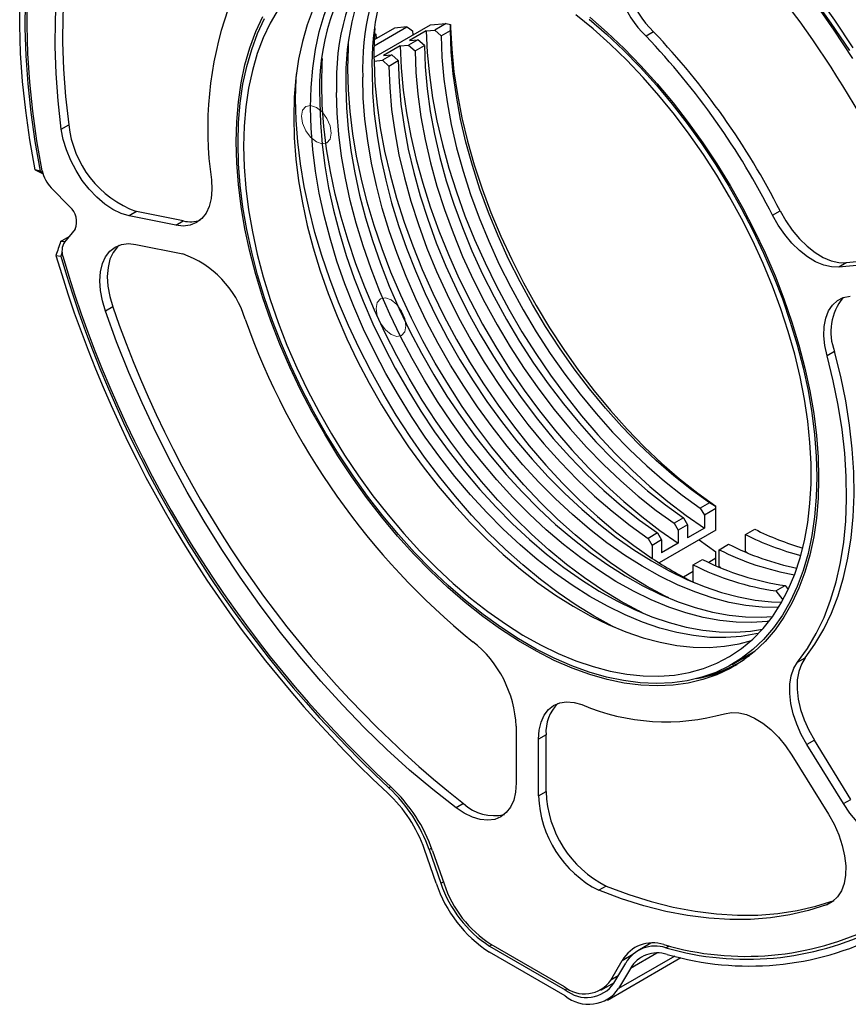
# Model space of a CAD drawing. Header units: millimetres. Extents: x 15 to 415, y 5 to 292.
# Tile 8 of 10: x 350 to 389, y 215 to 262. Entities that reach past the tile are written whole.
import ezdxf

# ---------------------------------------------------------------- set-up
doc = ezdxf.new("R2010")
doc.units = ezdxf.units.MM

msp = doc.modelspace()

# ---------------------------------------------------------------- linework, layer by layer
at = {"color": 7, "linetype": 'Continuous', "lineweight": 25}
for p, q in [((369.294946, 261.463727), (370.04107, 261.530441)), ((370.04107, 261.530441), (369.493063, 261.214083)), ((370.04107, 261.530441), (370.241184, 261.476821)), ((366.617749, 259.918214), (369.294946, 261.463727)), ((366.620397, 260.464034), (368.179304, 261.363971)), ((367.586809, 261.310993), (366.628539, 260.757796)), ((368.179304, 261.363971), (367.586809, 261.310993)), ((369.09498, 261.178489), (368.299485, 260.719259)), ((368.44926, 261.178851), (368.464738, 260.984458)), ((369.09498, 261.178489), (369.493063, 261.214083)), ((369.493063, 261.214083), (369.799741, 260.942149)), ((369.799741, 260.942149), (370.241683, 261.197277)), ((379.858129, 261.126927), (379.504575, 260.922825)), ((366.698214, 261.022281), (366.722851, 260.812241)), ((368.697568, 260.754854), (368.255626, 260.499726)), ((368.299485, 260.719259), (368.697568, 260.754854)), ((369.004246, 260.48292), (368.697568, 260.754854)), ((367.857543, 260.464131), (367.062048, 260.004902)), ((367.857543, 260.464131), (368.255626, 260.499726)), ((368.255626, 260.499726), (368.562305, 260.227792)), ((368.562305, 260.227792), (369.004246, 260.48292)), ((366.620106, 259.749774), (367.018189, 259.785369)), ((367.460131, 260.040496), (367.018189, 259.785369)), ((367.018189, 259.785369), (367.324868, 259.513435)), ((367.062048, 260.004902), (367.460131, 260.040496)), ((367.324868, 259.513435), (367.766809, 259.768563)), ((367.766809, 259.768563), (367.460131, 260.040496)), ((351.81462, 256.529786), (352.168173, 256.733888)), ((350.815488, 254.542321), (350.576468, 254.606071)), ((351.33877, 253.747574), (352.218779, 252.843475)), ((385.488206, 252.448375), (385.841759, 252.652477)), ((355.375234, 252.626747), (355.021681, 252.422645)), ((357.236076, 251.975155), (355.021681, 252.422645)), ((357.58963, 252.179257), (355.375234, 252.626747)), ((357.236076, 251.975155), (357.58963, 252.179257)), ((352.472436, 251.795547), (351.962103, 251.172412)), ((351.783103, 251.208235), (352.17827, 251.43636)), ((351.970665, 251.182867), (351.783103, 251.208235)), ((355.349443, 251.068567), (357.563838, 250.621077)), ((351.558371, 250.54955), (351.789529, 250.518285)), ((390.995977, 250.377153), (388.979563, 250.196855)), ((388.979563, 250.196855), (388.62601, 249.992753)), ((390.642423, 250.173051), (388.62601, 249.992753)), ((354.256624, 248.105906), (353.903071, 247.901804)), ((388.42412, 245.99671), (388.070567, 245.792608)), ((382.511445, 238.83721), (382.069503, 238.582082)), ((382.069503, 238.582082), (382.261604, 238.249353)), ((382.809612, 238.565712), (382.261604, 238.249353)), ((382.261604, 238.249353), (382.261604, 237.634909)), ((382.809612, 238.565712), (382.809612, 238.650014)), ((382.809612, 237.542052), (382.809612, 238.565712)), ((381.274008, 238.122853), (380.832066, 237.867725)), ((380.832066, 237.867725), (381.024167, 237.534996)), ((381.466109, 237.790124), (381.024167, 237.534996)), ((381.274008, 238.122853), (381.466109, 237.790124)), ((381.466109, 237.790124), (381.466109, 237.175679)), ((380.036571, 237.408496), (379.594629, 237.153368)), ((380.036571, 237.408496), (380.228672, 237.075767)), ((382.809612, 237.542052), (380.122046, 235.990553)), ((381.024167, 237.534996), (381.024167, 236.920552)), ((382.261604, 237.634909), (381.466109, 237.175679)), ((384.206148, 237.330927), (384.648089, 237.586055)), ((384.206148, 236.512348), (384.206148, 237.330927)), ((379.594629, 237.153368), (379.78673, 236.820639)), ((380.228672, 237.075767), (379.78673, 236.820639)), ((379.78673, 236.820639), (379.78673, 236.206195)), ((380.228672, 237.075767), (380.228672, 236.461322)), ((381.024167, 236.920552), (380.228672, 236.461322)), ((382.006559, 237.07846), (382.809612, 236.518213)), ((382.968711, 236.61657), (383.410652, 236.871698)), ((382.809612, 236.212399), (382.809612, 236.518213)), ((382.968711, 235.797991), (382.968711, 236.61657)), ((384.200484, 236.509078), (384.206148, 236.512348)), ((384.282877, 236.474401), (384.206148, 236.512348)), ((381.731274, 235.902213), (382.173216, 236.157341)), ((381.731274, 235.083634), (381.731274, 235.902213)), ((382.809612, 236.212399), (382.468425, 236.015436)), ((382.809612, 235.860893), (382.809612, 236.212399)), ((381.731274, 235.589888), (381.268513, 235.322742)), ((382.963047, 235.794721), (382.968711, 235.797991)), ((383.04544, 235.760044), (382.968711, 235.797991)), ((381.731274, 235.083634), (381.808003, 235.045687)), ((385.641496, 234.664964), (386.083438, 234.920092)), ((385.641496, 234.664964), (385.982731, 234.240472)), ((386.083438, 234.920092), (386.233867, 234.73296)), ((383.569101, 231.187609), (384.67139, 231.823947)), ((386.677364, 231.290002), (387.030918, 231.494104)), ((373.352059, 228.26066), (373.352059, 225.571963)), ((374.766272, 227.852456), (374.412719, 227.648353)), ((374.412719, 224.959657), (374.412719, 227.648353)), ((374.766272, 225.163759), (374.766272, 227.852456)), ((387.469988, 227.595485), (387.116434, 227.391383)), ((389.200292, 224.797513), (387.469988, 227.595485)), ((388.846738, 224.593411), (387.116434, 227.391383)), ((386.406714, 226.890884), (388.137018, 224.092912)), ((367.414316, 225.386602), (367.328485, 225.337053)), ((374.412719, 224.959657), (374.766272, 225.163759)), ((388.846738, 224.593411), (389.200292, 224.797513)), ((370.856757, 224.595599), (370.503204, 224.391497)), ((369.563685, 220.823099), (369.008462, 222.419352)), ((369.229593, 222.42003), (369.347238, 222.487945)), ((369.229593, 222.42003), (369.784816, 220.823777)), ((369.395081, 222.354555), (369.937991, 220.791862)), ((369.784816, 220.823777), (369.903166, 220.892099)), ((377.615127, 220.694075), (377.261573, 220.489973)), ((388.048832, 219.808714), (388.395669, 220.008939)), ((372.090898, 217.85048), (372.196981, 217.91172)), ((372.090898, 217.85048), (375.673879, 215.782068)), ((372.149958, 217.938866), (375.614819, 215.938644)), ((379.727097, 217.990726), (379.108705, 217.633736)), ((380.436292, 217.770077), (380.592114, 217.860031)), ((375.673879, 215.496279), (372.090898, 217.56469)), ((377.673717, 215.298247), (381.154076, 217.307415)), ((380.860033, 217.371803), (378.201092, 215.83683)), ((378.369696, 217.173619), (378.87242, 217.463836)), ((380.013822, 217.517979), (378.756315, 216.792036)), ((377.826787, 216.237757), (378.369696, 217.173619)), ((377.979961, 216.092821), (378.535184, 217.048027)), ((378.756315, 216.792036), (378.201092, 215.83683)), ((378.184107, 216.444034), (377.826787, 216.237757)), ((375.673879, 215.782068), (375.785883, 215.846726)), ((377.364677, 215.765366), (378.004229, 216.134572))]:
    msp.add_line(p, q, dxfattribs=at)
at = {"color": 7, "linetype": 'Continuous', "lineweight": 25, "flags": 128}
for points in [[(353.402459, 269.58224), (353.032422, 268.616535), (352.712416, 267.60259), (352.443194, 266.542797), (352.225393, 265.439657), (352.059525, 264.295773), (351.945982, 263.113843), (351.885032, 261.896657), (351.876819, 260.647085), (351.921362, 259.368078), (352.018557, 258.062652), (352.168173, 256.733888)], [(351.81462, 256.529786), (351.665004, 257.85855), (351.567809, 259.163976), (351.523266, 260.442983), (351.531479, 261.692554), (351.592428, 262.909741), (351.705971, 264.091671), (351.871839, 265.235555), (352.089641, 266.338695), (352.358863, 267.398488), (352.678869, 268.412433), (353.048905, 269.378138)], [(365.641668, 264.977612), (365.333114, 264.678469), (364.867499, 264.145952), (364.445925, 263.556134), (364.070024, 262.911296), (363.741249, 262.213933), (363.460873, 261.466743), (363.22998, 260.672617), (363.049463, 259.834627), (362.920022, 258.956015), (362.842156, 258.04018), (362.816167, 257.090667)], [(363.611663, 257.549896), (363.637651, 258.49941), (363.715517, 259.415244), (363.844959, 260.293856), (364.025475, 261.131846), (364.256368, 261.925972), (364.536744, 262.673162), (364.865519, 263.370525), (365.24142, 264.015363), (365.662994, 264.605182), (366.097954, 265.105824)], [(387.508722, 262.973552), (388.418857, 261.688347), (389.297272, 260.373201)], [(350.576468, 254.606071), (350.326268, 256.014785), (350.127471, 257.405938), (349.98051, 258.776494), (349.885705, 260.123464), (349.843265, 261.443907), (349.85328, 262.734943)], [(350.100723, 262.585876), (350.090686, 261.308403), (350.13255, 260.001827), (350.226223, 258.668999), (350.3715, 257.312825), (350.568065, 255.936265), (350.815488, 254.542321)], [(350.909812, 254.556829), (350.66007, 255.975579), (350.463327, 257.376052), (350.320034, 258.755052), (350.230517, 260.10943), (350.194981, 261.436097), (350.213506, 262.732025)], [(389.140186, 260.243031), (388.271012, 261.544491), (387.37045, 262.816334)], [(387.484264, 262.510191), (388.394978, 261.208732), (389.272569, 259.877054)], [(362.077117, 262.18865), (361.701216, 261.543812), (361.372441, 260.846449), (361.092065, 260.099259), (360.861172, 259.305133), (360.680656, 258.467143), (360.551214, 257.588531), (360.473349, 256.672697), (360.44736, 255.723183)], [(387.670971, 240.007327), (387.644818, 239.042218), (387.56646, 238.110965), (387.436194, 237.2171), (387.254513, 236.364015), (387.022108, 235.554945), (386.739859, 234.792959), (386.408837, 234.080949), (386.030298, 233.421613), (385.605678, 232.817455), (385.136587, 232.270765), (384.624805, 231.783618), (384.072274, 231.357861), (383.481089, 230.995109), (382.853493, 230.696738), (382.191866, 230.463881), (381.498718, 230.29742), (380.77668, 230.197987), (380.028489, 230.165959), (379.256983, 230.201458), (378.46509, 230.304349), (377.655813, 230.474241), (376.832223, 230.710491), (375.997442, 231.012202), (375.154638, 231.378229), (374.307009, 231.807184), (373.457768, 232.29744), (372.610139, 232.847137), (371.767335, 233.45419), (370.932555, 234.116297), (370.108964, 234.830945), (369.299687, 235.595423), (368.507794, 236.406833), (367.736289, 237.262095), (366.988097, 238.157966), (366.266059, 239.091047), (365.572911, 240.057799), (364.911285, 241.054554), (364.283688, 242.077532), (363.692503, 243.122852), (363.139972, 244.186548), (362.62819, 245.264586), (362.1591, 246.352876), (361.73448, 247.447291), (361.355941, 248.543678), (361.024919, 249.637878), (360.742669, 250.725742), (360.510264, 251.803142), (360.328583, 252.865991), (360.198317, 253.910258), (360.119959, 254.931981), (360.093806, 255.927285), (360.119959, 256.892394), (360.198317, 257.823647), (360.328583, 258.717511), (360.510264, 259.570597), (360.742669, 260.379667), (361.024919, 261.141652), (361.355941, 261.853663)], [(360.182195, 255.87626), (360.208179, 256.835182), (360.286035, 257.760465), (360.415467, 258.6486), (360.595983, 259.496217), (360.826898, 260.3001), (361.107338, 261.057201), (361.436238, 261.764648)], [(376.813313, 261.729527), (377.631625, 261.01946), (378.435714, 260.259881), (379.222531, 259.453673), (379.989091, 258.603893), (380.732486, 257.713765), (381.449896, 256.786665), (382.1386, 255.826111), (382.795985, 254.835745), (383.419559, 253.819325), (384.006954, 252.780706), (384.555944, 251.723828), (385.064445, 250.652701), (385.530528, 249.571387), (385.952426, 248.483988), (386.328539, 247.394629), (386.657439, 246.307442), (386.937879, 245.226552), (387.168795, 244.156059), (387.349311, 243.100023), (387.478742, 242.06245), (387.556598, 241.047276), (387.582582, 240.058352), (387.556598, 239.09943), (387.478742, 238.174147), (387.349311, 237.286012), (387.168795, 236.438395), (386.937879, 235.634512), (386.657439, 234.87741), (386.328539, 234.169964), (385.952426, 233.514855), (385.530528, 232.914569), (385.064445, 232.371384), (384.555944, 231.887359), (384.006954, 231.464331), (383.419559, 231.103905), (382.795985, 230.807447), (382.1386, 230.576082), (381.449896, 230.410689), (380.732486, 230.311893), (379.989091, 230.280071), (379.222531, 230.315342), (378.435714, 230.417573), (377.631625, 230.586376), (376.813313, 230.821112), (375.983884, 231.120888), (375.146483, 231.484569), (374.304287, 231.910774), (373.46049, 232.397888), (372.618294, 232.944061), (371.780893, 233.547223), (370.951464, 234.205085), (370.133153, 234.915152), (369.329063, 235.67473), (368.542247, 236.480939), (367.775687, 237.330719), (367.032292, 238.220847), (366.314881, 239.147946), (365.626177, 240.108501), (364.968792, 241.098867), (364.345219, 242.115287), (363.757823, 243.153906), (363.208834, 244.210784), (362.700333, 245.281911), (362.234249, 246.363225), (361.812351, 247.450624), (361.436238, 248.539983), (361.107338, 249.62717), (360.826898, 250.70806), (360.595983, 251.778553), (360.415467, 252.834589), (360.286035, 253.872162), (360.208179, 254.887336), (360.182195, 255.87626)], [(360.44736, 255.723183), (360.473349, 254.743663), (360.551214, 253.737927), (360.680656, 252.709865), (360.861172, 251.663455), (361.092065, 250.602746), (361.372441, 249.531841), (361.701216, 248.454882), (362.077117, 247.376038), (362.498691, 246.299481), (362.964306, 245.229376), (363.472161, 244.169864), (364.020291, 243.125043), (364.606576, 242.098956), (365.228747, 241.095573), (365.884397, 240.118775), (366.57099, 239.172342), (367.285869, 238.259934), (368.026269, 237.385083), (368.789325, 236.551172), (369.572085, 235.761428), (370.371521, 235.018906), (371.18454, 234.326479), (372.007996, 233.686825), (372.838704, 233.10242), (373.67345, 232.575525), (374.509004, 232.108177), (375.342133, 231.702185), (376.169616, 231.35912), (376.988249, 231.080308), (377.794867, 230.866829), (378.586348, 230.719509), (379.35963, 230.638916), (380.111722, 230.625364), (380.839713, 230.678905), (381.540788, 230.799331), (382.212235, 230.986177), (382.851455, 231.238719), (383.455975, 231.555981), (384.023457, 231.936735), (384.551705, 232.379508), (385.038675, 232.882588), (385.482484, 233.444027), (385.881415, 234.061654), (386.233923, 234.73308), (386.538646, 235.455706), (386.794404, 236.226737), (387.000209, 237.04319), (387.155263, 237.901906), (387.258966, 238.799563), (387.310919, 239.732689), (387.310919, 240.697672), (387.258966, 241.690781), (387.155263, 242.708172), (387.000209, 243.74591), (386.794404, 244.799979), (386.538646, 245.866302), (386.233923, 246.940754), (385.881415, 248.019177), (385.482484, 249.097399), (385.038675, 250.17125), (384.551705, 251.236573), (384.023457, 252.289249), (383.455975, 253.325204), (382.851455, 254.34043), (382.212235, 255.331), (381.540788, 256.293081), (380.839713, 257.222951), (380.111722, 258.117013), (379.35963, 258.971808), (378.586348, 259.784028), (377.794867, 260.550532), (376.988249, 261.268354), (376.169616, 261.934716)], [(376.832223, 261.818315), (377.655813, 261.103667), (378.46509, 260.339188), (379.256983, 259.527779), (380.028489, 258.672516), (380.77668, 257.776646), (381.498718, 256.843564), (382.191866, 255.876813), (382.853493, 254.880057), (383.481089, 253.85708), (384.072274, 252.81176), (384.624805, 251.748064), (385.136587, 250.670026), (385.605678, 249.581736), (386.030298, 248.487321), (386.408837, 247.390934), (386.739859, 246.296733), (387.022108, 245.20887), (387.254513, 244.13147), (387.436194, 243.068621), (387.56646, 242.024354), (387.644818, 241.002631), (387.670971, 240.007327)], [(369.09498, 261.178489), (369.140537, 260.146256), (369.239714, 259.088228), (369.392133, 258.008427), (369.597214, 256.910964), (369.854176, 255.800012), (370.162044, 254.679799), (370.519644, 253.554588), (370.925616, 252.428657), (371.378417, 251.306293), (371.876323, 250.191764), (372.417439, 249.089311), (372.999708, 248.003128), (373.620913, 246.937348), (374.278692, 245.896025), (374.970541, 244.883122), (375.69383, 243.902493), (376.445805, 242.957867), (377.223606, 242.052839), (378.024273, 241.190852), (378.844761, 240.375186), (379.681948, 239.608944), (380.532648, 238.895042), (381.393625, 238.236194), (382.261604, 237.634909)], [(382.511445, 238.83721), (381.657529, 239.447851), (380.811882, 240.116563), (379.97797, 240.840606), (379.159208, 241.617014), (378.358953, 242.442605), (377.580482, 243.313997), (376.826986, 244.22762), (376.101551, 245.179729), (375.40715, 246.166425), (374.746628, 247.183663), (374.122692, 248.227277), (373.537897, 249.29299), (372.994641, 250.376436), (372.495148, 251.473176), (372.041465, 252.578716), (371.635452, 253.688526), (371.278771, 254.798058), (370.972884, 255.902768), (370.719045, 256.998129), (370.518294, 258.079652), (370.371453, 259.142907), (370.279123, 260.183536), (370.241683, 261.197277)], [(370.246113, 261.339516), (370.297873, 260.3047), (370.404525, 259.243982), (370.565641, 258.161602), (370.780579, 257.061886), (371.048478, 255.949231), (371.368267, 254.828085), (371.73867, 253.702929), (372.158203, 252.578261), (372.625192, 251.458577), (373.137768, 250.348353), (373.693883, 249.252026), (374.291314, 248.173981), (374.927672, 247.118525), (375.600414, 246.089878), (376.306851, 245.092152), (377.044158, 244.129336), (377.809388, 243.205278), (378.599482, 242.323672), (379.411283, 241.488042), (380.241544, 240.701729), (381.086946, 239.967876), (381.944111, 239.289417), (382.809612, 238.669063)], [(380.570567, 234.33133), (380.375446, 234.428777), (379.521565, 234.891917), (378.667684, 235.414647), (377.816919, 235.995058), (376.972374, 236.631034), (376.137131, 237.320253), (375.314237, 238.060201), (374.506695, 238.848178), (373.717452, 239.681308), (372.949387, 240.556551), (372.205304, 241.470714), (371.487916, 242.420462), (370.799843, 243.402327), (370.143595, 244.412729), (369.521565, 245.447979), (368.936025, 246.504301), (368.38911, 247.57784), (367.882816, 248.664679), (367.41899, 249.760852), (366.999326, 250.862359), (366.625354, 251.965181), (366.298439, 253.065294), (366.019773, 254.158684), (365.790374, 255.241361), (365.611079, 256.309374), (365.482542, 257.358827), (365.405231, 258.385889), (365.37943, 259.386814), (365.405231, 260.35795), (365.418559, 260.57822)], [(369.799741, 260.942149), (369.837181, 259.928409), (369.929511, 258.887779), (370.076352, 257.824525), (370.277104, 256.743001), (370.530943, 255.647641), (370.836829, 254.542931), (371.19351, 253.433398), (371.599523, 252.323588), (372.053206, 251.218049), (372.552699, 250.121309), (373.095956, 249.037863), (373.68075, 247.97215), (374.304687, 246.928536), (374.965209, 245.911297), (375.659609, 244.924602), (376.385044, 243.972492), (377.138541, 243.05887), (377.917011, 242.187478), (378.717267, 241.361886), (379.536028, 240.585479), (380.36994, 239.861435), (381.215587, 239.192723), (382.069503, 238.582082)], [(367.857543, 260.464131), (367.9031, 259.431899), (368.002277, 258.373871), (368.154696, 257.29407), (368.359777, 256.196607), (368.61674, 255.085655), (368.924607, 253.965442), (369.282207, 252.84023), (369.68818, 251.7143), (370.14098, 250.591936), (370.638886, 249.477407), (371.180002, 248.374953), (371.762271, 247.288771), (372.383476, 246.222991), (373.041255, 245.181668), (373.733105, 244.168765), (374.456393, 243.188135), (375.208368, 242.24351), (375.986169, 241.338482), (376.786836, 240.476495), (377.607324, 239.660829), (378.444511, 238.894587), (379.295211, 238.180685), (380.156188, 237.521837), (381.024167, 236.920552)], [(368.562305, 260.227792), (368.599744, 259.214052), (368.692074, 258.173422), (368.838915, 257.110167), (369.039667, 256.028644), (369.293506, 254.933284), (369.599392, 253.828574), (369.956073, 252.719041), (370.362086, 251.609231), (370.815769, 250.503691), (371.315262, 249.406952), (371.858519, 248.323506), (372.443313, 247.257793), (373.06725, 246.214179), (373.727772, 245.19694), (374.422173, 244.210245), (375.147607, 243.258135), (375.901104, 242.344513), (376.679574, 241.473121), (377.47983, 240.647529), (378.298591, 239.871122), (379.132503, 239.147078), (379.97815, 238.478366), (380.832066, 237.867725)], [(369.004246, 260.48292), (369.041686, 259.469179), (369.134016, 258.42855), (369.280857, 257.365295), (369.481609, 256.283772), (369.735448, 255.188411), (370.041334, 254.083701), (370.398015, 252.974168), (370.804028, 251.864359), (371.257711, 250.758819), (371.757204, 249.662079), (372.30046, 248.578633), (372.885255, 247.51292), (373.509192, 246.469306), (374.169713, 245.452068), (374.864114, 244.465372), (375.589549, 243.513263), (376.343046, 242.59964), (377.121516, 241.728248), (377.921772, 240.902657), (378.740533, 240.126249), (379.574445, 239.402206), (380.420092, 238.733494), (381.274008, 238.122853)], [(379.33313, 233.616973), (379.138009, 233.71442), (378.284128, 234.17756), (377.430247, 234.70029), (376.579482, 235.280701), (375.734937, 235.916677), (374.899694, 236.605896), (374.0768, 237.345844), (373.269258, 238.133821), (372.480015, 238.966951), (371.71195, 239.842194), (370.967867, 240.756357), (370.25048, 241.706105), (369.562406, 242.68797), (368.906158, 243.698372), (368.284128, 244.733622), (367.698588, 245.789944), (367.151673, 246.863483), (366.645379, 247.950322), (366.181554, 249.046495), (365.761889, 250.148002), (365.387917, 251.250824), (365.061002, 252.350937), (364.782336, 253.444327), (364.552937, 254.527004), (364.373642, 255.595017), (364.245105, 256.64447), (364.167794, 257.671532), (364.141993, 258.672457), (364.167794, 259.643593), (364.181122, 259.863863)], [(366.620106, 259.749774), (366.665663, 258.717542), (366.76484, 257.659513), (366.917259, 256.579713), (367.12234, 255.482249), (367.379303, 254.371298), (367.68717, 253.251085), (368.04477, 252.125873), (368.450743, 250.999943), (368.903543, 249.877579), (369.401449, 248.76305), (369.942565, 247.660596), (370.524834, 246.574414), (371.146039, 245.508634), (371.803818, 244.467311), (372.495668, 243.454408), (373.218956, 242.473778), (373.970931, 241.529153), (374.748732, 240.624125), (375.549399, 239.762138), (376.369887, 238.946472), (377.207074, 238.18023), (378.057774, 237.466328), (378.918751, 236.80748), (379.78673, 236.206195)], [(367.766809, 259.768563), (367.804249, 258.754822), (367.896579, 257.714193), (368.04342, 256.650938), (368.244172, 255.569415), (368.498011, 254.474054), (368.803897, 253.369344), (369.160578, 252.259811), (369.566591, 251.150001), (370.020274, 250.044462), (370.519767, 248.947722), (371.063024, 247.864276), (371.647818, 246.798563), (372.271755, 245.754949), (372.932277, 244.73771), (373.626677, 243.751015), (374.352112, 242.798906), (375.105609, 241.885283), (375.884079, 241.013891), (376.684335, 240.1883), (377.503096, 239.411892), (378.337008, 238.687849), (379.182655, 238.019137), (380.036571, 237.408496)], [(366.528478, 259.233738), (366.554467, 258.254218), (366.632333, 257.248482), (366.761774, 256.22042), (366.94229, 255.17401), (367.173183, 254.113301), (367.45356, 253.042395), (367.782334, 251.965437), (368.158236, 250.886593), (368.579809, 249.810035), (369.045424, 248.739931), (369.553279, 247.680419), (370.101409, 246.635598), (370.687694, 245.609511), (371.309865, 244.606128), (371.965515, 243.62933), (372.652108, 242.682897), (373.366987, 241.770489), (374.107387, 240.895638), (374.870443, 240.061727), (375.653203, 239.271983), (376.452639, 238.529461), (377.265658, 237.837034), (378.089114, 237.19738), (378.919822, 236.612975), (379.754568, 236.08608), (380.590122, 235.618732), (381.423252, 235.21274), (382.250734, 234.869674), (383.069367, 234.590863), (383.875985, 234.377384), (384.667466, 234.230063), (385.440748, 234.149471), (385.922578, 234.133078)], [(367.324868, 259.513435), (367.362307, 258.499695), (367.454637, 257.459065), (367.601478, 256.39581), (367.80223, 255.314287), (368.056069, 254.218927), (368.361955, 253.114217), (368.718636, 252.004684), (369.12465, 250.894874), (369.578332, 249.789334), (370.077825, 248.692595), (370.621082, 247.609149), (371.205877, 246.543435), (371.829813, 245.499822), (372.490335, 244.482583), (373.184736, 243.495887), (373.910171, 242.543778), (374.663667, 241.630156), (375.442138, 240.758764), (376.242393, 239.933172), (377.061154, 239.156764), (377.895066, 238.432721), (378.740713, 237.764009), (379.594629, 237.153368)], [(378.095693, 232.902615), (377.900572, 233.000063), (377.046691, 233.463203), (376.192811, 233.985932), (375.342045, 234.566344), (374.4975, 235.20232), (373.662257, 235.891539), (372.839363, 236.631487), (372.031821, 237.419464), (371.242578, 238.252594), (370.474513, 239.127837), (369.73043, 240.042), (369.013043, 240.991747), (368.32497, 241.973613), (367.668721, 242.984015), (367.046691, 244.019265), (366.461151, 245.075587), (365.914236, 246.149126), (365.407942, 247.235965), (364.944117, 248.332138), (364.524452, 249.433645), (364.15048, 250.536467), (363.823565, 251.63658), (363.544899, 252.72997), (363.315501, 253.812647), (363.136205, 254.88066), (363.007668, 255.930112), (362.930357, 256.957175), (362.904556, 257.9581), (362.930357, 258.929235), (362.943685, 259.149506)], [(385.773241, 233.881426), (385.750898, 233.880792), (384.998806, 233.894344), (384.225524, 233.974936), (383.434043, 234.122256), (382.627426, 234.335735), (381.808792, 234.614547), (380.98131, 234.957612), (380.14818, 235.363604), (379.312626, 235.830952), (378.47788, 236.357848), (377.647173, 236.942253), (376.823716, 237.581906), (376.010698, 238.274333), (375.211262, 239.016855), (374.428502, 239.806599), (373.665445, 240.64051), (372.925046, 241.515362), (372.210166, 242.427769), (371.523573, 243.374203), (370.867923, 244.351), (370.245752, 245.354384), (369.659468, 246.380471), (369.111338, 247.425291), (368.603483, 248.484803), (368.137868, 249.554908), (367.716294, 250.631465), (367.340393, 251.71031), (367.011618, 252.787268), (366.731242, 253.858173), (366.500349, 254.918883), (366.319832, 255.965292), (366.190391, 256.993354), (366.112525, 257.99909), (366.086536, 258.97861)], [(385.324096, 233.230507), (385.241453, 233.219975), (384.513461, 233.166435), (383.761369, 233.179987), (382.988087, 233.260579), (382.196606, 233.407899), (381.389989, 233.621378), (380.571355, 233.90019), (379.743873, 234.243255), (378.910743, 234.649247), (378.075189, 235.116595), (377.240444, 235.643491), (376.409736, 236.227896), (375.58628, 236.867549), (374.773261, 237.559976), (373.973825, 238.302498), (373.191065, 239.092242), (372.428009, 239.926153), (371.687609, 240.801005), (370.972729, 241.713412), (370.286137, 242.659845), (369.630486, 243.636643), (369.008315, 244.640027), (368.422031, 245.666113), (367.873901, 246.710934), (367.366046, 247.770446), (366.900431, 248.840551), (366.478857, 249.917108), (366.102956, 250.995953), (365.774181, 252.072911), (365.493805, 253.143816), (365.262912, 254.204526), (365.082395, 255.250935), (364.952954, 256.278997), (364.875088, 257.284733), (364.849099, 258.264253)], [(365.291041, 258.519381), (365.31703, 257.539861), (365.394896, 256.534125), (365.524337, 255.506063), (365.704854, 254.459653), (365.935747, 253.398944), (366.216123, 252.328038), (366.544898, 251.25108), (366.920799, 250.172235), (367.342373, 249.095678), (367.807988, 248.025574), (368.315842, 246.966062), (368.863973, 245.921241), (369.450257, 244.895154), (370.072428, 243.891771), (370.728078, 242.914973), (371.414671, 241.96854), (372.12955, 241.056132), (372.86995, 240.181281), (373.633006, 239.34737), (374.415767, 238.557626), (375.215202, 237.815104), (376.028221, 237.122677), (376.851677, 236.483023), (377.682385, 235.898618), (378.517131, 235.371722), (379.352685, 234.904375), (380.185815, 234.498383), (381.013297, 234.155317), (381.831931, 233.876506), (382.638548, 233.663027), (383.430029, 233.515706), (384.203311, 233.435114), (384.955403, 233.421562), (385.489649, 233.454068)], [(364.053604, 257.805024), (364.079593, 256.825504), (364.157459, 255.819768), (364.2869, 254.791706), (364.467417, 253.745296), (364.69831, 252.684587), (364.978686, 251.613681), (365.307461, 250.536723), (365.683362, 249.457878), (366.104936, 248.381321), (366.570551, 247.311217), (367.078406, 246.251704), (367.626536, 245.206884), (368.21282, 244.180797), (368.834991, 243.177414), (369.490641, 242.200616), (370.177234, 241.254182), (370.892114, 240.341775), (371.632513, 239.466924), (372.39557, 238.633013), (373.17833, 237.843268), (373.977766, 237.100747), (374.790784, 236.408319), (375.614241, 235.768666), (376.444948, 235.184261), (377.279694, 234.657365), (378.115248, 234.190018), (378.948378, 233.784026), (379.77586, 233.44096), (380.594494, 233.162149), (381.401111, 232.94867), (382.192592, 232.801349), (382.965874, 232.720757), (383.717966, 232.707205), (384.445958, 232.760746), (385.012093, 232.852361)], [(384.831127, 232.655501), (384.705091, 232.626044), (384.004016, 232.505618), (383.276024, 232.452077), (382.523933, 232.465629), (381.75065, 232.546222), (380.95917, 232.693542), (380.152552, 232.907021), (379.333919, 233.185833), (378.506436, 233.528898), (377.673306, 233.93489), (376.837752, 234.402238), (376.003007, 234.929133), (375.172299, 235.513538), (374.348843, 236.153192), (373.535824, 236.845619), (372.736388, 237.588141), (371.953628, 238.377885), (371.190572, 239.211796), (370.450172, 240.086648), (369.735293, 240.999055), (369.0487, 241.945488), (368.393049, 242.922286), (367.770879, 243.92567), (367.184594, 244.951756), (366.636464, 245.996577), (366.128609, 247.056089), (365.662994, 248.126194), (365.24142, 249.202751), (364.865519, 250.281595), (364.536744, 251.358554), (364.256368, 252.429459), (364.025475, 253.490169), (363.844959, 254.536578), (363.715517, 255.56464), (363.637651, 256.570376), (363.611663, 257.549896)], [(362.816167, 257.090667), (362.842156, 256.111147), (362.920022, 255.10541), (363.049463, 254.077349), (363.22998, 253.030939), (363.460873, 251.97023), (363.741249, 250.899324), (364.070024, 249.822366), (364.445925, 248.743521), (364.867499, 247.666964), (365.333114, 246.596859), (365.840969, 245.537347), (366.389099, 244.492527), (366.975383, 243.46644), (367.597554, 242.463057), (368.253205, 241.486259), (368.939797, 240.539825), (369.654677, 239.627418), (370.395077, 238.752566), (371.158133, 237.918656), (371.940893, 237.128911), (372.740329, 236.386389), (373.553348, 235.693962), (374.376804, 235.054309), (375.207512, 234.469904), (376.042257, 233.943008), (376.877811, 233.47566), (377.710941, 233.069669), (378.538423, 232.726603), (379.357057, 232.447792), (380.163674, 232.234313), (380.955155, 232.086992), (381.728437, 232.0064), (382.480529, 231.992848), (383.208521, 232.046388), (383.909596, 232.166815), (384.491917, 232.324484)], [(355.021681, 252.422645), (354.645255, 252.53548), (354.259327, 252.722869), (353.873339, 252.980225), (353.496737, 253.301251), (353.138737, 253.678092), (352.808098, 254.101526), (352.512913, 254.561192), (352.260403, 255.045841), (352.056748, 255.543614), (351.906932, 256.04233), (351.81462, 256.529786)], [(358.9211, 254.126196), (358.945963, 253.668944), (358.911143, 253.247043), (358.817479, 252.870667), (358.66723, 252.548893), (358.464021, 252.289483), (358.212751, 252.098692), (357.919481, 251.981123), (357.591285, 251.93961), (357.236076, 251.975155)], [(385.841759, 252.652477), (386.110148, 252.179846), (386.417897, 251.73631), (386.757584, 251.332566), (387.121016, 250.978352), (387.499427, 250.68221), (387.883692, 250.451282), (388.264542, 250.291139), (388.632793, 250.205643), (388.979563, 250.196855)], [(388.62601, 249.992753), (388.27924, 250.001541), (387.910989, 250.087037), (387.530138, 250.24718), (387.145874, 250.478108), (386.767462, 250.77425), (386.404031, 251.128464), (386.064344, 251.532208), (385.756595, 251.975744), (385.488206, 252.448375)], [(353.903071, 247.901804), (353.756759, 248.400172), (353.668134, 248.886522), (353.639366, 249.348954), (353.671159, 249.77615), (353.762734, 250.157658), (353.91185, 250.484142), (354.11486, 250.747613), (354.366794, 250.941623), (354.661488, 251.061426), (354.991732, 251.104088), (355.349443, 251.068567)], [(354.550089, 251.026773), (354.468413, 250.951715), (354.265404, 250.688244), (354.116287, 250.36176), (354.024712, 249.980252), (353.992919, 249.553056), (354.021687, 249.090624), (354.110312, 248.604274), (354.256624, 248.105906)], [(388.070567, 245.792608), (387.966504, 246.279933), (387.920982, 246.746916), (387.935099, 247.182295), (388.008513, 247.57557), (388.139454, 247.917256), (388.324765, 248.199112), (388.559976, 248.41434), (388.839414, 248.55775), (389.15634, 248.625882)], [(370.503204, 224.391497), (369.398864, 225.256833), (368.305807, 226.179323), (367.226784, 227.156645), (366.164511, 228.186339), (365.121661, 229.265814), (364.100859, 230.392355), (363.104673, 231.563124), (362.13561, 232.775177), (361.196109, 234.025463), (360.288535, 235.310834), (359.415172, 236.628058), (358.578217, 237.973818), (357.779777, 239.344728), (357.021861, 240.737337), (356.306376, 242.148142), (355.635124, 243.573591), (355.009793, 245.010098), (354.431957, 246.454047), (353.903071, 247.901804)], [(386.677364, 231.290002), (387.143203, 231.937292), (387.559903, 232.643984), (387.92592, 233.407457), (388.239897, 234.224883), (388.500672, 235.093232), (388.707277, 236.009288), (388.858947, 236.969655), (388.95512, 237.970774), (388.99544, 239.008937), (388.979757, 240.080296), (388.90813, 241.18088), (388.780823, 242.306613), (388.598309, 243.453321), (388.361264, 244.616757), (388.070567, 245.792608)], [(387.030918, 231.494104), (387.496757, 232.141395), (387.913457, 232.848086), (388.279474, 233.611559), (388.593451, 234.428985), (388.854225, 235.297334), (389.06083, 236.21339), (389.2125, 237.173757), (389.308674, 238.174876), (389.348993, 239.213039), (389.333311, 240.284398), (389.261683, 241.384983), (389.134377, 242.510715), (388.951863, 243.657423), (388.714818, 244.820859), (388.42412, 245.99671)], [(383.997715, 231.435042), (384.256205, 231.535288), (384.392526, 231.593259)], [(387.116434, 227.391383), (386.851642, 227.865938), (386.633175, 228.357213), (386.466303, 228.85336), (386.35505, 229.342412), (386.302099, 229.812576), (386.308728, 230.252511), (386.374776, 230.651608), (386.498651, 231.000241), (386.677364, 231.290002)], [(387.030918, 231.494104), (386.852204, 231.204343), (386.72833, 230.85571), (386.662281, 230.456613), (386.655653, 230.016678), (386.708604, 229.546514), (386.819857, 229.057462), (386.986729, 228.561315), (387.205196, 228.07004), (387.469988, 227.595485)], [(374.412719, 227.648353), (374.442563, 228.073613), (374.531376, 228.454158), (374.677016, 228.780812), (374.87597, 229.045696), (375.123439, 229.242422), (375.413457, 229.366245), (375.739027, 229.414179), (376.092298, 229.385067), (376.46475, 229.279612)], [(383.221491, 228.852897), (383.541215, 228.914638), (383.890109, 228.899405), (384.259759, 228.807565), (384.641249, 228.641334), (385.025379, 228.40472), (385.402885, 228.10343), (385.764661, 227.744731), (386.101983, 227.337273), (386.406714, 226.890884)], [(373.352059, 225.571963), (373.321778, 225.143753), (373.231678, 224.760983), (373.083962, 224.433019), (372.882246, 224.167886), (372.631465, 223.972072), (372.337756, 223.85037), (372.008307, 223.805756), (371.651179, 223.839323), (371.275111, 223.95025), (370.889306, 224.135821), (370.503204, 224.391497)], [(392.571064, 222.997822), (392.333809, 222.781514), (392.051747, 222.638121), (391.731782, 222.571152), (391.381741, 222.582245), (391.010191, 222.67113), (390.626224, 222.83563), (390.239236, 223.071721), (389.858696, 223.373626), (389.493916, 223.733957), (389.153823, 224.143895), (388.846738, 224.593411)], [(388.137018, 224.092912), (388.403579, 223.614819), (388.623095, 223.119848), (388.790192, 222.62011), (388.900783, 222.127836), (388.952162, 221.65507), (388.94307, 221.213382), (388.873731, 220.81358), (388.745841, 220.465446), (388.562529, 220.177501), (388.328282, 219.95679), (388.048832, 219.808714)], [(388.048832, 219.808714), (387.191896, 219.532592), (386.303557, 219.323561), (385.38591, 219.182115), (384.44112, 219.108588), (383.471417, 219.103152), (382.479089, 219.165822), (381.466477, 219.296449), (380.43597, 219.494724), (379.39, 219.76018), (378.331035, 220.092191), (377.261573, 220.489973)], [(377.615127, 220.694075), (378.684588, 220.296293), (379.743553, 219.964282), (380.789523, 219.698826), (381.82003, 219.500551), (382.832642, 219.369924), (383.82497, 219.307255), (384.794673, 219.31269), (385.739463, 219.386217), (386.65711, 219.527663), (387.54545, 219.736694), (388.402385, 220.012816)]]:
    msp.add_lwpolyline(points, dxfattribs=at)
at = {"color": 7, "linetype": 'Continuous', "lineweight": 18, "flags": 128}
for points in [[(363.890431, 257.555151), (363.619833, 257.649208), (363.390431, 257.604635), (363.237149, 257.428218), (363.183324, 257.146814), (363.237149, 256.803265), (363.390431, 256.449872), (363.619833, 256.140438), (363.890431, 255.922069), (364.161029, 255.828012), (364.390431, 255.872585), (364.543712, 256.049002), (364.597538, 256.330406), (364.543712, 256.673955), (364.390431, 257.027348), (364.161029, 257.336782), (363.890431, 257.555151)], [(367.425965, 248.44268), (367.155367, 248.536737), (366.925965, 248.492164), (366.772683, 248.315747), (366.718858, 248.034343), (366.772683, 247.690794), (366.925965, 247.337401), (367.155367, 247.027966), (367.425965, 246.809598), (367.696563, 246.715541), (367.925965, 246.760113), (368.079246, 246.936531), (368.133072, 247.217935), (368.079246, 247.561484), (367.925965, 247.914877), (367.696563, 248.224311), (367.425965, 248.44268)]]:
    msp.add_lwpolyline(points, dxfattribs=at)
at = {"color": 7, "linetype": 'Continuous', "lineweight": 25}
for centre, radius, start, end in [((343.951003, 230.713155), 52.813406, 26.2038985, 44.2463227), ((376.148249, 258.812958), 11.312464, 145.3476502, 182.7801915), ((376.875186, 259.011909), 11.59461, 147.294384, 182.434605), ((378.085182, 259.404943), 12.006218, 150.5464522, 182.0349598), ((378.695445, 259.640919), 12.173779, 152.2346768, 181.9167532), ((383.410425, 264.752715), 5.075938, 174.4913913, 225.5865895), ((374.979672, 258.42291), 10.943525, 141.9755848, 183.2367203), ((383.003735, 264.529232), 5.024966, 174.213259, 225.8647217), ((375.757676, 256.569781), 17.012978, 160.7673745, 188.2579916), ((384.705517, 260.100875), 18.088819, 176.2225842, 181.1121718), ((354.002004, 236.520779), 35.69316, 26.8691772, 43.581044), ((353.648451, 236.316677), 35.69316, 26.8691772, 43.581044), ((357.040078, 257.232427), 4.897346, 185.8427083, 250.1262842), ((352.525638, 254.895008), 1.650836, 191.8209128, 224.0321987), ((351.63549, 252.147623), 0.907985, 337.1851084, 50.0289742), ((357.916971, 253.583626), 1.442014, 256.8793295, 289.106728), ((352.643842, 250.755962), 0.798874, 148.580706, 201.5748537), ((405.706432, 266.392013), 56.418048, 196.3082486, 227.0428936), ((405.30038, 266.153976), 55.748417, 196.2881857, 227.0680259), ((405.223645, 266.114658), 55.572569, 196.3591803, 227.1352611), ((355.98046, 246.150763), 4.742446, 16.9419267, 70.4959308), ((390.817648, 246.928103), 2.568359, 140.7177301, 201.2624802), ((402.501374, 264.554853), 50.971794, 198.8267029, 231.6235182), ((393.080352, 259.082365), 34.550839, 199.5287404, 230.9214807), ((390.24939, 249.384618), 13.483777, 243.37263, 255.2981079), ((390.843691, 250.010087), 13.883157, 243.4955397, 253.5808716), ((389.220008, 248.330818), 12.847569, 243.1166569, 258.4249767), ((388.706481, 247.899597), 12.658147, 243.045245, 260.0946537), ((390.162745, 251.93444), 18.842489, 236.5869314, 243.4184451), ((387.393221, 246.998737), 12.457547, 242.9672731, 261.9165327), ((387.835163, 247.253864), 12.457547, 242.9672731, 261.9165327), ((367.911947, 227.996709), 5.446511, 2.7777696, 51.532955), ((380.663735, 237.050242), 6.629641, 284.2699648, 301.6142566), ((380.629915, 237.142266), 6.752126, 280.8778014, 298.0665692), ((376.64027, 227.996255), 1.879507, 134.4763092, 184.3879415), ((380.44715, 238.630634), 10.163716, 246.9318837, 285.8407926), ((362.404026, 220.049626), 7.225453, 19.1512544, 47.0356485), ((362.336382, 219.906494), 7.47116, 19.1272964, 47.1299118), ((379.942866, 225.320446), 5.178965, 181.7337194, 243.2909328), ((362.732079, 220.23967), 6.644095, 19.1512544, 47.0356485), ((379.626648, 225.14014), 5.217052, 181.9825378, 243.0421144), ((372.293877, 226.125182), 2.098795, 226.7851715, 283.8101299), ((375.438661, 222.77046), 6.18931, 198.3386651, 237.2554533), ((375.145732, 222.600745), 5.647746, 198.3386651, 237.2554533), ((375.079543, 222.494196), 5.416041, 198.3193691, 237.2544704), ((384.223271, 231.160362), 13.796568, 253.6759614, 296.4690702), ((384.275119, 231.047424), 13.821162, 253.874042, 296.6362238), ((384.383179, 230.870275), 13.963793, 253.8728626, 296.6508113), ((379.818729, 216.32603), 1.678721, 71.7128212, 149.675169), ((379.933972, 216.228882), 1.620989, 71.947707, 149.6463269), ((380.042557, 216.0388), 1.490565, 71.947707, 149.6463269), ((376.584173, 217.09859), 1.511662, 230.1148608, 325.2873226), ((376.684813, 216.99202), 1.576695, 230.1207228, 325.2284247), ((376.781751, 216.822253), 1.727885, 230.1207228, 325.2284247)]:
    msp.add_arc(centre, radius, start, end, dxfattribs=at)
for centre, major_axis, ratio, start_param, end_param in [((390.589201, 257.611943), (30.223158, -10.642367), 0.218443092, 3.878324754, 3.881347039), ((390.589201, 257.611943), (27.017672, -9.513631), 0.218443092, 3.815388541, 3.83288508), ((374.235942, 248.171408), (38.112035, -17.128604), 0.112469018, 4.094155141, 4.106547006), ((374.235942, 248.171408), (37.719705, -16.95228), 0.112469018, 4.094002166, 4.097750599), ((374.235942, 248.171408), (18.015393, 44.086192), 0.463852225, 1.690392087, 1.7050985), ((374.235942, 248.171408), (17.82994, 43.632364), 0.463852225, 1.700963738, 1.705251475)]:
    msp.add_ellipse(centre, major_axis=major_axis, ratio=ratio, start_param=start_param, end_param=end_param, dxfattribs=at)
for points in [[(370.241683, 261.197277), (370.241482, 261.290463), (370.241316, 261.383644), (370.241184, 261.476821)], [(382.809612, 238.650014), (382.710092, 238.71208), (382.6107, 238.774474), (382.511445, 238.83721)]]:
    msp.add_open_spline(points, degree=3, dxfattribs=at)
for points, knots in [([(370.241184, 261.476821), (370.241655, 261.454077), (370.242599, 261.408481), (370.244939, 261.362541), (370.246113, 261.339516)], [0, 0, 0, 0, 0.498818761, 1, 1, 1, 1]), ([(382.809612, 238.650014), (382.809612, 238.652974), (382.809612, 238.658913), (382.809612, 238.665672), (382.809612, 238.669063)], [0, 0, 0, 0, 0.498390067, 1, 1, 1, 1])]:
    msp.add_open_spline(points, degree=3, knots=knots, dxfattribs=at)

doc.saveas('drawing.dxf')
